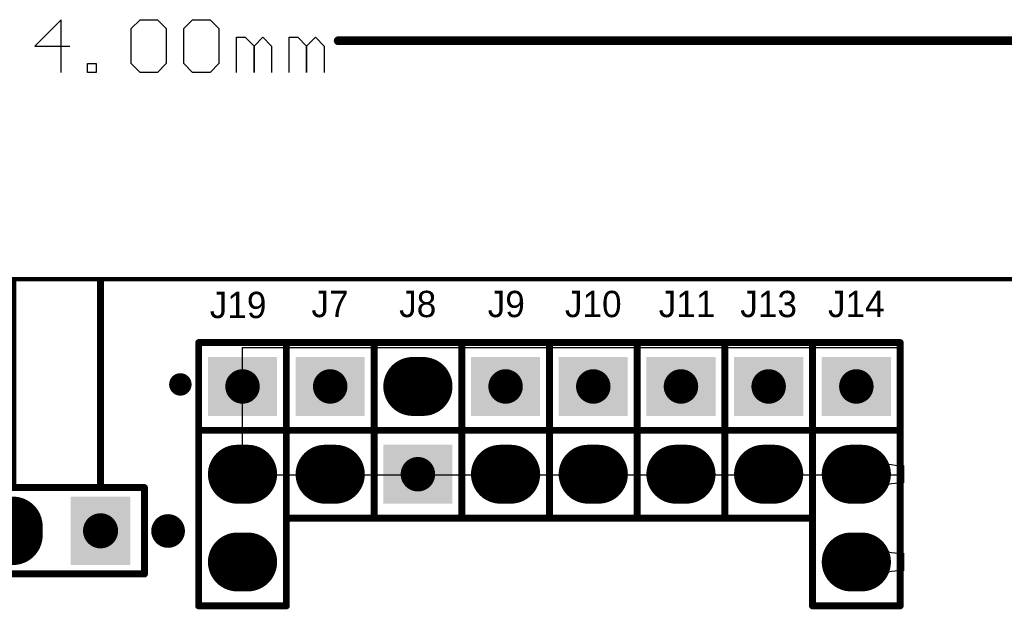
# Model space of a CAD drawing. Header units: millimetres. Extents: x 49.81 to 54.17, y 32.15 to 34.5.
# Tile 9 of 10: x 51.92 to 53.04, y 33.82 to 34.5. Entities that reach past the tile are written whole.
import ezdxf

# ---------------------------------------------------------------- set-up
doc = ezdxf.new("R2010")
doc.units = ezdxf.units.MM
doc.header["$MEASUREMENT"] = 0
for name, color, linetype in [('BottomLayer', 5, 'Continuous'), ('BottomSolder', 6, 'Continuous'), ('KeepOutLayer', 6, 'Continuous'), ('Mechanical1', 6, 'Continuous'), ('MultiLayer', 9, 'Continuous'), ('PadHoleLayer', 156, 'Continuous'), ('TopLayer', 1, 'Continuous'), ('TopOverlay', 2, 'Continuous'), ('TopSolder', 216, 'Continuous')]:
    doc.layers.add(name, color=color, linetype=linetype)

# ---------------------------------------------------------------- blocks, each defined once
blk = doc.blocks.new('SIP_3_2_54_6')
at = {"layer": 'BottomLayer', "const_width": 0.0591}
for points in [[(0, 0.0059), (0, -0.0059)], [(0.1, 0.0059), (0.1, -0.0059)]]:
    blk.add_lwpolyline(points, dxfattribs=at)
at = {"layer": 'BottomLayer', "const_width": 0.0295}
for points in [[(-0.0148, 0.0059, 1), (0.0148, 0.0059, 1)], [(0.0852, 0.0059, 1), (0.1148, 0.0059, 1)], [(-0.0148, -0.0059, 1), (0.0148, -0.0059, 1)], [(0.0852, -0.0059, 1), (0.1148, -0.0059, 1)]]:
    blk.add_lwpolyline(points, format="xyb", close=True, dxfattribs=at)
at = {"layer": 'BottomLayer'}
blk.add_solid([(-0.1295, -0.0354), (-0.0705, -0.0354), (-0.1295, 0.0354), (-0.0705, 0.0354)], dxfattribs=at)
at = {"layer": 'BottomSolder', "const_width": 0.0671}
for points in [[(0, 0.0059), (0, -0.0059)], [(0.1, 0.0059), (0.1, -0.0059)]]:
    blk.add_lwpolyline(points, dxfattribs=at)
at = {"layer": 'BottomSolder', "const_width": 0.0335}
for points in [[(-0.0168, 0.0059, 1), (0.0168, 0.0059, 1)], [(0.0832, 0.0059, 1), (0.1168, 0.0059, 1)], [(-0.0168, -0.0059, 1), (0.0168, -0.0059, 1)], [(0.0832, -0.0059, 1), (0.1168, -0.0059, 1)]]:
    blk.add_lwpolyline(points, format="xyb", close=True, dxfattribs=at)
at = {"layer": 'BottomSolder'}
blk.add_solid([(-0.1335, -0.0394), (-0.0665, -0.0394), (-0.1335, 0.0394), (-0.0665, 0.0394)], dxfattribs=at)
at = {"layer": 'MultiLayer', "const_width": 0.0591}
for points in [[(0, 0.0059), (0, -0.0059)], [(0.1, 0.0059), (0.1, -0.0059)]]:
    blk.add_lwpolyline(points, dxfattribs=at)
at = {"layer": 'MultiLayer', "const_width": 0.0295}
for points in [[(-0.0148, 0.0059, 1), (0.0148, 0.0059, 1)], [(0.0852, 0.0059, 1), (0.1148, 0.0059, 1)], [(-0.0148, -0.0059, 1), (0.0148, -0.0059, 1)], [(0.0852, -0.0059, 1), (0.1148, -0.0059, 1)]]:
    blk.add_lwpolyline(points, format="xyb", close=True, dxfattribs=at)
at = {"layer": 'MultiLayer'}
blk.add_solid([(-0.1295, -0.0354), (-0.0705, -0.0354), (-0.1295, 0.0354), (-0.0705, 0.0354)], dxfattribs=at)
at = {"layer": 'PadHoleLayer', "const_width": 0.0197}
for points in [[(-0.1098, 0, 1), (-0.0902, 0, 1)], [(-0.0098, 0, 1), (0.0098, 0, 1)], [(0.0902, 0, 1), (0.1098, 0, 1)]]:
    blk.add_lwpolyline(points, format="xyb", close=True, dxfattribs=at)
at = {"layer": 'TopLayer', "const_width": 0.0591}
for points in [[(0, 0.0059), (0, -0.0059)], [(0.1, 0.0059), (0.1, -0.0059)]]:
    blk.add_lwpolyline(points, dxfattribs=at)
at = {"layer": 'TopLayer', "const_width": 0.0295}
for points in [[(-0.0148, 0.0059, 1), (0.0148, 0.0059, 1)], [(0.0852, 0.0059, 1), (0.1148, 0.0059, 1)], [(-0.0148, -0.0059, 1), (0.0148, -0.0059, 1)], [(0.0852, -0.0059, 1), (0.1148, -0.0059, 1)]]:
    blk.add_lwpolyline(points, format="xyb", close=True, dxfattribs=at)
at = {"layer": 'TopLayer'}
blk.add_solid([(-0.1295, -0.0354), (-0.0705, -0.0354), (-0.1295, 0.0354), (-0.0705, 0.0354)], dxfattribs=at)
at = {"layer": 'TopOverlay', "const_width": 0.00787}
for points in [[(-0.15, -0.05), (-0.15, 0.05)], [(0.15, 0.05), (-0.15, 0.05)], [(-0.05, -0.05), (-0.05, 0.05)], [(0.15, -0.05), (0.15, 0.05)], [(0.15, -0.05), (-0.15, -0.05)]]:
    blk.add_lwpolyline(points, dxfattribs=at)
at = {"layer": 'TopOverlay'}
for points, const_width in [([(-0.152, 0.05, 1), (-0.148, 0.05, 1)], 0.00394), ([(-0.152, 0.05, 1), (-0.148, 0.05, 1)], 0.00394), ([(-0.052, 0.05, 1), (-0.048, 0.05, 1)], 0.00394), ([(0.148, 0.05, 1), (0.152, 0.05, 1)], 0.00394), ([(0.148, 0.05, 1), (0.152, 0.05, 1)], 0.00394), ([(-0.152, -0.05, 1), (-0.148, -0.05, 1)], 0.00394), ([(-0.152, -0.05, 1), (-0.148, -0.05, 1)], 0.00394), ([(-0.052, -0.05, 1), (-0.048, -0.05, 1)], 0.00394), ([(0.148, -0.05, 1), (0.152, -0.05, 1)], 0.00394), ([(0.148, -0.05, 1), (0.152, -0.05, 1)], 0.00394), ([(-0.0974, -0.0709, 1), (-0.1073, -0.0709, 1)], 0.0157), ([(-0.1112, -0.0709, 1), (-0.1033, -0.0709, 1)], 0.00787), ([(-0.1014, -0.0709, 1), (-0.0935, -0.0709, 1)], 0.00787)]:
    blk.add_lwpolyline(points, format="xyb", close=True, dxfattribs=dict(at, const_width=const_width))
at = {"layer": 'TopSolder', "const_width": 0.0671}
for points in [[(0, 0.0059), (0, -0.0059)], [(0.1, 0.0059), (0.1, -0.0059)]]:
    blk.add_lwpolyline(points, dxfattribs=at)
at = {"layer": 'TopSolder', "const_width": 0.0335}
for points in [[(-0.0168, 0.0059, 1), (0.0168, 0.0059, 1)], [(0.0832, 0.0059, 1), (0.1168, 0.0059, 1)], [(-0.0168, -0.0059, 1), (0.0168, -0.0059, 1)], [(0.0832, -0.0059, 1), (0.1168, -0.0059, 1)]]:
    blk.add_lwpolyline(points, format="xyb", close=True, dxfattribs=at)
at = {"layer": 'TopSolder'}
blk.add_solid([(-0.1335, -0.0394), (-0.0665, -0.0394), (-0.1335, 0.0394), (-0.0665, 0.0394)], dxfattribs=at)
blk = doc.blocks.new('SIP_5_2_54_6_0_R90_11')
at = {"layer": 'BottomLayer', "const_width": 0.06}
for points in [[(-0.1, 0.005), (-0.1, -0.005)], [(0, 0.005), (0, -0.005)], [(0.1, 0.005), (0.1, -0.005)], [(0.2, 0.005), (0.2, -0.005)]]:
    blk.add_lwpolyline(points, dxfattribs=at)
at = {"layer": 'BottomLayer', "const_width": 0.03}
for points in [[(-0.115, 0.005, 1), (-0.085, 0.005, 1)], [(-0.015, 0.005, 1), (0.015, 0.005, 1)], [(0.085, 0.005, 1), (0.115, 0.005, 1)], [(0.185, 0.005, 1), (0.215, 0.005, 1)], [(-0.115, -0.005, 1), (-0.085, -0.005, 1)], [(-0.015, -0.005, 1), (0.015, -0.005, 1)], [(0.085, -0.005, 1), (0.115, -0.005, 1)], [(0.185, -0.005, 1), (0.215, -0.005, 1)]]:
    blk.add_lwpolyline(points, format="xyb", close=True, dxfattribs=at)
at = {"layer": 'BottomLayer'}
blk.add_solid([(-0.23, -0.035), (-0.17, -0.035), (-0.23, 0.035), (-0.17, 0.035)], dxfattribs=at)
at = {"layer": 'BottomSolder', "const_width": 0.068}
for points in [[(-0.1, 0.005), (-0.1, -0.005)], [(0, 0.005), (0, -0.005)], [(0.1, 0.005), (0.1, -0.005)], [(0.2, 0.005), (0.2, -0.005)]]:
    blk.add_lwpolyline(points, dxfattribs=at)
at = {"layer": 'BottomSolder', "const_width": 0.034}
for points in [[(-0.117, 0.005, 1), (-0.083, 0.005, 1)], [(-0.017, 0.005, 1), (0.017, 0.005, 1)], [(0.083, 0.005, 1), (0.117, 0.005, 1)], [(0.183, 0.005, 1), (0.217, 0.005, 1)], [(-0.117, -0.005, 1), (-0.083, -0.005, 1)], [(-0.017, -0.005, 1), (0.017, -0.005, 1)], [(0.083, -0.005, 1), (0.117, -0.005, 1)], [(0.183, -0.005, 1), (0.217, -0.005, 1)]]:
    blk.add_lwpolyline(points, format="xyb", close=True, dxfattribs=at)
at = {"layer": 'BottomSolder'}
blk.add_solid([(-0.234, -0.039), (-0.166, -0.039), (-0.234, 0.039), (-0.166, 0.039)], dxfattribs=at)
at = {"layer": 'MultiLayer', "const_width": 0.06}
for points in [[(-0.1, 0.005), (-0.1, -0.005)], [(0, 0.005), (0, -0.005)], [(0.1, 0.005), (0.1, -0.005)], [(0.2, 0.005), (0.2, -0.005)]]:
    blk.add_lwpolyline(points, dxfattribs=at)
at = {"layer": 'MultiLayer', "const_width": 0.03}
for points in [[(-0.115, 0.005, 1), (-0.085, 0.005, 1)], [(-0.015, 0.005, 1), (0.015, 0.005, 1)], [(0.085, 0.005, 1), (0.115, 0.005, 1)], [(0.185, 0.005, 1), (0.215, 0.005, 1)], [(-0.115, -0.005, 1), (-0.085, -0.005, 1)], [(-0.015, -0.005, 1), (0.015, -0.005, 1)], [(0.085, -0.005, 1), (0.115, -0.005, 1)], [(0.185, -0.005, 1), (0.215, -0.005, 1)]]:
    blk.add_lwpolyline(points, format="xyb", close=True, dxfattribs=at)
at = {"layer": 'MultiLayer'}
blk.add_solid([(-0.23, -0.035), (-0.17, -0.035), (-0.23, 0.035), (-0.17, 0.035)], dxfattribs=at)
at = {"layer": 'PadHoleLayer', "const_width": 0.02}
for points in [[(-0.21, 0, 1), (-0.19, 0, 1)], [(-0.11, 0, 1), (-0.09, 0, 1)], [(-0.01, 0, 1), (0.01, 0, 1)], [(0.09, 0, 1), (0.11, 0, 1)], [(0.19, 0, 1), (0.21, 0, 1)]]:
    blk.add_lwpolyline(points, format="xyb", close=True, dxfattribs=at)
at = {"layer": 'TopLayer', "const_width": 0.06}
for points in [[(-0.1, 0.005), (-0.1, -0.005)], [(0, 0.005), (0, -0.005)], [(0.1, 0.005), (0.1, -0.005)], [(0.2, 0.005), (0.2, -0.005)]]:
    blk.add_lwpolyline(points, dxfattribs=at)
at = {"layer": 'TopLayer', "const_width": 0.03}
for points in [[(-0.115, 0.005, 1), (-0.085, 0.005, 1)], [(-0.015, 0.005, 1), (0.015, 0.005, 1)], [(0.085, 0.005, 1), (0.115, 0.005, 1)], [(0.185, 0.005, 1), (0.215, 0.005, 1)], [(-0.115, -0.005, 1), (-0.085, -0.005, 1)], [(-0.015, -0.005, 1), (0.015, -0.005, 1)], [(0.085, -0.005, 1), (0.115, -0.005, 1)], [(0.185, -0.005, 1), (0.215, -0.005, 1)]]:
    blk.add_lwpolyline(points, format="xyb", close=True, dxfattribs=at)
at = {"layer": 'TopLayer'}
blk.add_solid([(-0.23, -0.035), (-0.17, -0.035), (-0.23, 0.035), (-0.17, 0.035)], dxfattribs=at)
at = {"layer": 'TopOverlay', "const_width": 0.008}
for points in [[(-0.25, 0.0492), (-0.25, -0.0492)], [(0.25, 0.0492), (-0.25, 0.0492)], [(0.25, 0.0492), (0.25, -0.0492)], [(0.25, -0.0492), (-0.25, -0.0492)], [(-0.2, -0.0492), (-0.2, -0.2854)], [(-0.1, -0.0492), (-0.1, -0.2854)], [(0, -0.0492), (0, -0.2854)], [(0.1, -0.0492), (0.1, -0.2854)], [(0.2, -0.0492), (0.2, -0.2854)]]:
    blk.add_lwpolyline(points, dxfattribs=at)
at = {"layer": 'TopOverlay'}
for points, const_width in [([(-0.252, 0.0492, 1), (-0.248, 0.0492, 1)], 0.004), ([(-0.252, 0.0492, 1), (-0.248, 0.0492, 1)], 0.004), ([(0.248, 0.0492, 1), (0.252, 0.0492, 1)], 0.004), ([(0.248, 0.0492, 1), (0.252, 0.0492, 1)], 0.004), ([(-0.2678, 0.0002, 1), (-0.2862, 0.0002, 1)], 0.02), ([(-0.2912, 0.0002, 1), (-0.2812, 0.0002, 1)], 0.01), ([(-0.2728, 0.0002, 1), (-0.2628, 0.0002, 1)], 0.01), ([(-0.252, -0.0492, 1), (-0.248, -0.0492, 1)], 0.004), ([(-0.252, -0.0492, 1), (-0.248, -0.0492, 1)], 0.004), ([(-0.202, -0.0492, 1), (-0.198, -0.0492, 1)], 0.004), ([(-0.102, -0.0492, 1), (-0.098, -0.0492, 1)], 0.004), ([(-0.002, -0.0492, 1), (0.002, -0.0492, 1)], 0.004), ([(0.098, -0.0492, 1), (0.102, -0.0492, 1)], 0.004), ([(0.198, -0.0492, 1), (0.202, -0.0492, 1)], 0.004), ([(0.248, -0.0492, 1), (0.252, -0.0492, 1)], 0.004), ([(0.248, -0.0492, 1), (0.252, -0.0492, 1)], 0.004), ([(-0.202, -0.2854, 1), (-0.198, -0.2854, 1)], 0.004), ([(-0.102, -0.2854, 1), (-0.098, -0.2854, 1)], 0.004), ([(-0.002, -0.2854, 1), (0.002, -0.2854, 1)], 0.004), ([(0.098, -0.2854, 1), (0.102, -0.2854, 1)], 0.004), ([(0.198, -0.2854, 1), (0.202, -0.2854, 1)], 0.004)]:
    blk.add_lwpolyline(points, format="xyb", close=True, dxfattribs=dict(at, const_width=const_width))
at = {"layer": 'TopSolder', "const_width": 0.068}
for points in [[(-0.1, 0.005), (-0.1, -0.005)], [(0, 0.005), (0, -0.005)], [(0.1, 0.005), (0.1, -0.005)], [(0.2, 0.005), (0.2, -0.005)]]:
    blk.add_lwpolyline(points, dxfattribs=at)
at = {"layer": 'TopSolder', "const_width": 0.034}
for points in [[(-0.117, 0.005, 1), (-0.083, 0.005, 1)], [(-0.017, 0.005, 1), (0.017, 0.005, 1)], [(0.083, 0.005, 1), (0.117, 0.005, 1)], [(0.183, 0.005, 1), (0.217, 0.005, 1)], [(-0.117, -0.005, 1), (-0.083, -0.005, 1)], [(-0.017, -0.005, 1), (0.017, -0.005, 1)], [(0.083, -0.005, 1), (0.117, -0.005, 1)], [(0.183, -0.005, 1), (0.217, -0.005, 1)]]:
    blk.add_lwpolyline(points, format="xyb", close=True, dxfattribs=at)
at = {"layer": 'TopSolder'}
blk.add_solid([(-0.234, -0.039), (-0.166, -0.039), (-0.234, 0.039), (-0.166, 0.039)], dxfattribs=at)
blk = doc.blocks.new('SIP_2_2_54_13')
at = {"layer": 'BottomLayer', "const_width": 0.0591}
blk.add_lwpolyline([(0.05, 0.0059), (0.05, -0.0059)], dxfattribs=at)
at = {"layer": 'BottomLayer', "const_width": 0.0295}
for points in [[(0.0352, 0.0059, 1), (0.0648, 0.0059, 1)], [(0.0352, -0.0059, 1), (0.0648, -0.0059, 1)]]:
    blk.add_lwpolyline(points, format="xyb", close=True, dxfattribs=at)
at = {"layer": 'BottomLayer'}
blk.add_solid([(-0.0795, -0.0354), (-0.0205, -0.0354), (-0.0795, 0.0354), (-0.0205, 0.0354)], dxfattribs=at)
at = {"layer": 'BottomSolder', "const_width": 0.0671}
blk.add_lwpolyline([(0.05, 0.0059), (0.05, -0.0059)], dxfattribs=at)
at = {"layer": 'BottomSolder', "const_width": 0.0335}
for points in [[(0.0332, 0.0059, 1), (0.0668, 0.0059, 1)], [(0.0332, -0.0059, 1), (0.0668, -0.0059, 1)]]:
    blk.add_lwpolyline(points, format="xyb", close=True, dxfattribs=at)
at = {"layer": 'BottomSolder'}
blk.add_solid([(-0.0835, -0.0394), (-0.0165, -0.0394), (-0.0835, 0.0394), (-0.0165, 0.0394)], dxfattribs=at)
at = {"layer": 'MultiLayer'}
blk.add_solid([(-0.0795, -0.0354), (-0.0205, -0.0354), (-0.0795, 0.0354), (-0.0205, 0.0354)], dxfattribs=at)
at = {"layer": 'PadHoleLayer', "const_width": 0.0197}
for points in [[(-0.0598, 0, 1), (-0.0402, 0, 1)], [(0.0402, 0, 1), (0.0598, 0, 1)]]:
    blk.add_lwpolyline(points, format="xyb", close=True, dxfattribs=at)
at = {"layer": 'TopLayer', "const_width": 0.0295}
blk.add_lwpolyline([(0.0352, 0, 1), (0.0648, 0, 1)], format="xyb", close=True, dxfattribs=at)
at = {"layer": 'TopLayer'}
blk.add_solid([(-0.0795, -0.0354), (-0.0205, -0.0354), (-0.0795, 0.0354), (-0.0205, 0.0354)], dxfattribs=at)
at = {"layer": 'TopOverlay', "const_width": 0.00787}
for points in [[(-0.1, -0.05), (-0.1, 0.05)], [(0.1, 0.05), (-0.1, 0.05)], [(0, -0.05), (0, 0.05)], [(0.1, -0.05), (0.1, 0.05)], [(0.1, -0.05), (-0.1, -0.05)]]:
    blk.add_lwpolyline(points, dxfattribs=at)
at = {"layer": 'TopOverlay', "const_width": 0.00394}
for points in [[(-0.102, 0.05, 1), (-0.098, 0.05, 1)], [(-0.102, 0.05, 1), (-0.098, 0.05, 1)], [(-0.002, 0.05, 1), (0.002, 0.05, 1)], [(0.098, 0.05, 1), (0.102, 0.05, 1)], [(0.098, 0.05, 1), (0.102, 0.05, 1)], [(-0.102, -0.05, 1), (-0.098, -0.05, 1)], [(-0.102, -0.05, 1), (-0.098, -0.05, 1)], [(-0.002, -0.05, 1), (0.002, -0.05, 1)], [(0.098, -0.05, 1), (0.102, -0.05, 1)], [(0.098, -0.05, 1), (0.102, -0.05, 1)]]:
    blk.add_lwpolyline(points, format="xyb", close=True, dxfattribs=at)
at = {"layer": 'TopSolder', "const_width": 0.0335}
blk.add_lwpolyline([(0.0332, 0, 1), (0.0668, 0, 1)], format="xyb", close=True, dxfattribs=at)
at = {"layer": 'TopSolder'}
blk.add_solid([(-0.0835, -0.0394), (-0.0165, -0.0394), (-0.0835, 0.0394), (-0.0165, 0.0394)], dxfattribs=at)
blk = doc.blocks.new('SIP_2_2_54_14')
at = {"layer": 'BottomLayer', "const_width": 0.0591}
blk.add_lwpolyline([(0.05, 0.0059), (0.05, -0.0059)], dxfattribs=at)
at = {"layer": 'BottomLayer', "const_width": 0.0295}
for points in [[(0.0352, 0.0059, 1), (0.0648, 0.0059, 1)], [(0.0352, -0.0059, 1), (0.0648, -0.0059, 1)]]:
    blk.add_lwpolyline(points, format="xyb", close=True, dxfattribs=at)
at = {"layer": 'BottomLayer'}
blk.add_solid([(-0.0795, -0.0354), (-0.0205, -0.0354), (-0.0795, 0.0354), (-0.0205, 0.0354)], dxfattribs=at)
at = {"layer": 'BottomSolder', "const_width": 0.0671}
blk.add_lwpolyline([(0.05, 0.0059), (0.05, -0.0059)], dxfattribs=at)
at = {"layer": 'BottomSolder', "const_width": 0.0335}
for points in [[(0.0332, 0.0059, 1), (0.0668, 0.0059, 1)], [(0.0332, -0.0059, 1), (0.0668, -0.0059, 1)]]:
    blk.add_lwpolyline(points, format="xyb", close=True, dxfattribs=at)
at = {"layer": 'BottomSolder'}
blk.add_solid([(-0.0835, -0.0394), (-0.0165, -0.0394), (-0.0835, 0.0394), (-0.0165, 0.0394)], dxfattribs=at)
at = {"layer": 'MultiLayer', "const_width": 0.0591}
blk.add_lwpolyline([(0.05, 0.0059), (0.05, -0.0059)], dxfattribs=at)
at = {"layer": 'MultiLayer', "const_width": 0.0295}
for points in [[(0.0352, 0.0059, 1), (0.0648, 0.0059, 1)], [(0.0352, -0.0059, 1), (0.0648, -0.0059, 1)]]:
    blk.add_lwpolyline(points, format="xyb", close=True, dxfattribs=at)
at = {"layer": 'PadHoleLayer', "const_width": 0.0197}
for points in [[(-0.0598, 0, 1), (-0.0402, 0, 1)], [(0.0402, 0, 1), (0.0598, 0, 1)]]:
    blk.add_lwpolyline(points, format="xyb", close=True, dxfattribs=at)
at = {"layer": 'TopLayer', "const_width": 0.0591}
blk.add_lwpolyline([(0.05, 0.0059), (0.05, -0.0059)], dxfattribs=at)
at = {"layer": 'TopLayer', "const_width": 0.0295}
for points in [[(0.0352, 0.0059, 1), (0.0648, 0.0059, 1)], [(0.0352, -0.0059, 1), (0.0648, -0.0059, 1)]]:
    blk.add_lwpolyline(points, format="xyb", close=True, dxfattribs=at)
at = {"layer": 'TopLayer'}
blk.add_solid([(-0.0795, -0.0295), (-0.0205, -0.0295), (-0.0795, 0.0295), (-0.0205, 0.0295)], dxfattribs=at)
at = {"layer": 'TopOverlay', "const_width": 0.00787}
for points in [[(-0.1, 0.05), (-0.1, -0.05)], [(-0.1, 0.05), (0.1, 0.05)], [(0, 0.05), (0, -0.05)], [(0.1, 0.05), (0.1, -0.05)], [(-0.1, -0.05), (0.1, -0.05)]]:
    blk.add_lwpolyline(points, dxfattribs=at)
at = {"layer": 'TopOverlay', "const_width": 0.00394}
for points in [[(-0.102, 0.05, 1), (-0.098, 0.05, 1)], [(-0.102, 0.05, 1), (-0.098, 0.05, 1)], [(-0.002, 0.05, 1), (0.002, 0.05, 1)], [(0.098, 0.05, 1), (0.102, 0.05, 1)], [(0.098, 0.05, 1), (0.102, 0.05, 1)], [(-0.102, -0.05, 1), (-0.098, -0.05, 1)], [(-0.102, -0.05, 1), (-0.098, -0.05, 1)], [(-0.002, -0.05, 1), (0.002, -0.05, 1)], [(0.098, -0.05, 1), (0.102, -0.05, 1)], [(0.098, -0.05, 1), (0.102, -0.05, 1)]]:
    blk.add_lwpolyline(points, format="xyb", close=True, dxfattribs=at)
at = {"layer": 'TopSolder', "const_width": 0.0671}
blk.add_lwpolyline([(0.05, 0.0059), (0.05, -0.0059)], dxfattribs=at)
at = {"layer": 'TopSolder', "const_width": 0.0335}
for points in [[(0.0332, 0.0059, 1), (0.0668, 0.0059, 1)], [(0.0332, -0.0059, 1), (0.0668, -0.0059, 1)]]:
    blk.add_lwpolyline(points, format="xyb", close=True, dxfattribs=at)
at = {"layer": 'TopSolder'}
blk.add_solid([(-0.0835, -0.0335), (-0.0165, -0.0335), (-0.0835, 0.0335), (-0.0165, 0.0335)], dxfattribs=at)
blk = doc.blocks.new('SIP_2_2_54_15')
at = {"layer": 'BottomLayer', "const_width": 0.0591}
blk.add_lwpolyline([(0.05, 0.0059), (0.05, -0.0059)], dxfattribs=at)
at = {"layer": 'BottomLayer', "const_width": 0.0295}
for points in [[(0.0352, 0.0059, 1), (0.0648, 0.0059, 1)], [(0.0352, -0.0059, 1), (0.0648, -0.0059, 1)]]:
    blk.add_lwpolyline(points, format="xyb", close=True, dxfattribs=at)
at = {"layer": 'BottomLayer'}
blk.add_solid([(-0.0795, -0.0354), (-0.0205, -0.0354), (-0.0795, 0.0354), (-0.0205, 0.0354)], dxfattribs=at)
at = {"layer": 'BottomSolder', "const_width": 0.0671}
blk.add_lwpolyline([(0.05, 0.0059), (0.05, -0.0059)], dxfattribs=at)
at = {"layer": 'BottomSolder', "const_width": 0.0335}
for points in [[(0.0332, 0.0059, 1), (0.0668, 0.0059, 1)], [(0.0332, -0.0059, 1), (0.0668, -0.0059, 1)]]:
    blk.add_lwpolyline(points, format="xyb", close=True, dxfattribs=at)
at = {"layer": 'BottomSolder'}
blk.add_solid([(-0.0835, -0.0394), (-0.0165, -0.0394), (-0.0835, 0.0394), (-0.0165, 0.0394)], dxfattribs=at)
at = {"layer": 'MultiLayer', "const_width": 0.0591}
blk.add_lwpolyline([(0.05, 0.0059), (0.05, -0.0059)], dxfattribs=at)
at = {"layer": 'MultiLayer', "const_width": 0.0295}
for points in [[(0.0352, 0.0059, 1), (0.0648, 0.0059, 1)], [(0.0352, -0.0059, 1), (0.0648, -0.0059, 1)]]:
    blk.add_lwpolyline(points, format="xyb", close=True, dxfattribs=at)
at = {"layer": 'MultiLayer'}
blk.add_solid([(-0.0795, -0.0354), (-0.0205, -0.0354), (-0.0795, 0.0354), (-0.0205, 0.0354)], dxfattribs=at)
at = {"layer": 'PadHoleLayer', "const_width": 0.0197}
for points in [[(-0.0598, 0, 1), (-0.0402, 0, 1)], [(0.0402, 0, 1), (0.0598, 0, 1)]]:
    blk.add_lwpolyline(points, format="xyb", close=True, dxfattribs=at)
at = {"layer": 'TopLayer', "const_width": 0.0591}
blk.add_lwpolyline([(0.05, 0.0059), (0.05, -0.0059)], dxfattribs=at)
at = {"layer": 'TopLayer', "const_width": 0.0295}
for points in [[(0.0352, 0.0059, 1), (0.0648, 0.0059, 1)], [(0.0352, -0.0059, 1), (0.0648, -0.0059, 1)]]:
    blk.add_lwpolyline(points, format="xyb", close=True, dxfattribs=at)
at = {"layer": 'TopLayer'}
blk.add_solid([(-0.0795, -0.0354), (-0.0205, -0.0354), (-0.0795, 0.0354), (-0.0205, 0.0354)], dxfattribs=at)
at = {"layer": 'TopOverlay', "const_width": 0.00787}
for points in [[(-0.1, -0.05), (-0.1, 0.05)], [(0.1, 0.05), (-0.1, 0.05)], [(0, -0.05), (0, 0.05)], [(0.1, -0.05), (0.1, 0.05)], [(0.1, -0.05), (-0.1, -0.05)]]:
    blk.add_lwpolyline(points, dxfattribs=at)
at = {"layer": 'TopOverlay', "const_width": 0.00394}
for points in [[(-0.102, 0.05, 1), (-0.098, 0.05, 1)], [(-0.102, 0.05, 1), (-0.098, 0.05, 1)], [(-0.002, 0.05, 1), (0.002, 0.05, 1)], [(0.098, 0.05, 1), (0.102, 0.05, 1)], [(0.098, 0.05, 1), (0.102, 0.05, 1)], [(-0.102, -0.05, 1), (-0.098, -0.05, 1)], [(-0.102, -0.05, 1), (-0.098, -0.05, 1)], [(-0.002, -0.05, 1), (0.002, -0.05, 1)], [(0.098, -0.05, 1), (0.102, -0.05, 1)], [(0.098, -0.05, 1), (0.102, -0.05, 1)]]:
    blk.add_lwpolyline(points, format="xyb", close=True, dxfattribs=at)
at = {"layer": 'TopSolder', "const_width": 0.0671}
blk.add_lwpolyline([(0.05, 0.0059), (0.05, -0.0059)], dxfattribs=at)
at = {"layer": 'TopSolder', "const_width": 0.0335}
for points in [[(0.0332, 0.0059, 1), (0.0668, 0.0059, 1)], [(0.0332, -0.0059, 1), (0.0668, -0.0059, 1)]]:
    blk.add_lwpolyline(points, format="xyb", close=True, dxfattribs=at)
at = {"layer": 'TopSolder'}
blk.add_solid([(-0.0835, -0.0394), (-0.0165, -0.0394), (-0.0835, 0.0394), (-0.0165, 0.0394)], dxfattribs=at)
blk = doc.blocks.new('SIP_2_2_54_16')
at = {"layer": 'BottomLayer', "const_width": 0.0591}
blk.add_lwpolyline([(0.05, 0.0059), (0.05, -0.0059)], dxfattribs=at)
at = {"layer": 'BottomLayer', "const_width": 0.0295}
for points in [[(0.0352, 0.0059, 1), (0.0648, 0.0059, 1)], [(0.0352, -0.0059, 1), (0.0648, -0.0059, 1)]]:
    blk.add_lwpolyline(points, format="xyb", close=True, dxfattribs=at)
at = {"layer": 'BottomLayer'}
blk.add_solid([(-0.0795, -0.0354), (-0.0205, -0.0354), (-0.0795, 0.0354), (-0.0205, 0.0354)], dxfattribs=at)
at = {"layer": 'BottomSolder', "const_width": 0.0671}
blk.add_lwpolyline([(0.05, 0.0059), (0.05, -0.0059)], dxfattribs=at)
at = {"layer": 'BottomSolder', "const_width": 0.0335}
for points in [[(0.0332, 0.0059, 1), (0.0668, 0.0059, 1)], [(0.0332, -0.0059, 1), (0.0668, -0.0059, 1)]]:
    blk.add_lwpolyline(points, format="xyb", close=True, dxfattribs=at)
at = {"layer": 'BottomSolder'}
blk.add_solid([(-0.0835, -0.0394), (-0.0165, -0.0394), (-0.0835, 0.0394), (-0.0165, 0.0394)], dxfattribs=at)
at = {"layer": 'MultiLayer'}
blk.add_solid([(-0.0795, -0.0354), (-0.0205, -0.0354), (-0.0795, 0.0354), (-0.0205, 0.0354)], dxfattribs=at)
at = {"layer": 'PadHoleLayer', "const_width": 0.0197}
for points in [[(-0.0598, 0, 1), (-0.0402, 0, 1)], [(0.0402, 0, 1), (0.0598, 0, 1)]]:
    blk.add_lwpolyline(points, format="xyb", close=True, dxfattribs=at)
at = {"layer": 'TopLayer', "const_width": 0.0295}
blk.add_lwpolyline([(0.0352, 0, 1), (0.0648, 0, 1)], format="xyb", close=True, dxfattribs=at)
at = {"layer": 'TopLayer'}
blk.add_solid([(-0.0795, -0.0354), (-0.0205, -0.0354), (-0.0795, 0.0354), (-0.0205, 0.0354)], dxfattribs=at)
at = {"layer": 'TopOverlay', "const_width": 0.00787}
for points in [[(-0.1, -0.05), (-0.1, 0.05)], [(0.1, 0.05), (-0.1, 0.05)], [(0, -0.05), (0, 0.05)], [(0.1, -0.05), (0.1, 0.05)], [(0.1, -0.05), (-0.1, -0.05)]]:
    blk.add_lwpolyline(points, dxfattribs=at)
at = {"layer": 'TopOverlay', "const_width": 0.00394}
for points in [[(-0.102, 0.05, 1), (-0.098, 0.05, 1)], [(-0.102, 0.05, 1), (-0.098, 0.05, 1)], [(-0.002, 0.05, 1), (0.002, 0.05, 1)], [(0.098, 0.05, 1), (0.102, 0.05, 1)], [(0.098, 0.05, 1), (0.102, 0.05, 1)], [(-0.102, -0.05, 1), (-0.098, -0.05, 1)], [(-0.102, -0.05, 1), (-0.098, -0.05, 1)], [(-0.002, -0.05, 1), (0.002, -0.05, 1)], [(0.098, -0.05, 1), (0.102, -0.05, 1)], [(0.098, -0.05, 1), (0.102, -0.05, 1)]]:
    blk.add_lwpolyline(points, format="xyb", close=True, dxfattribs=at)
at = {"layer": 'TopSolder', "const_width": 0.0335}
blk.add_lwpolyline([(0.0332, 0, 1), (0.0668, 0, 1)], format="xyb", close=True, dxfattribs=at)
at = {"layer": 'TopSolder'}
blk.add_solid([(-0.0835, -0.0394), (-0.0165, -0.0394), (-0.0835, 0.0394), (-0.0165, 0.0394)], dxfattribs=at)
blk = doc.blocks.new('SIP_2_2_54_17')
at = {"layer": 'BottomLayer', "const_width": 0.0591}
blk.add_lwpolyline([(0.05, 0.0059), (0.05, -0.0059)], dxfattribs=at)
at = {"layer": 'BottomLayer', "const_width": 0.0295}
for points in [[(0.0352, 0.0059, 1), (0.0648, 0.0059, 1)], [(0.0352, -0.0059, 1), (0.0648, -0.0059, 1)]]:
    blk.add_lwpolyline(points, format="xyb", close=True, dxfattribs=at)
at = {"layer": 'BottomLayer'}
blk.add_solid([(-0.0795, -0.0354), (-0.0205, -0.0354), (-0.0795, 0.0354), (-0.0205, 0.0354)], dxfattribs=at)
at = {"layer": 'BottomSolder', "const_width": 0.0671}
blk.add_lwpolyline([(0.05, 0.0059), (0.05, -0.0059)], dxfattribs=at)
at = {"layer": 'BottomSolder', "const_width": 0.0335}
for points in [[(0.0332, 0.0059, 1), (0.0668, 0.0059, 1)], [(0.0332, -0.0059, 1), (0.0668, -0.0059, 1)]]:
    blk.add_lwpolyline(points, format="xyb", close=True, dxfattribs=at)
at = {"layer": 'BottomSolder'}
blk.add_solid([(-0.0835, -0.0394), (-0.0165, -0.0394), (-0.0835, 0.0394), (-0.0165, 0.0394)], dxfattribs=at)
at = {"layer": 'MultiLayer'}
blk.add_solid([(-0.0795, -0.0354), (-0.0205, -0.0354), (-0.0795, 0.0354), (-0.0205, 0.0354)], dxfattribs=at)
at = {"layer": 'PadHoleLayer', "const_width": 0.0197}
for points in [[(-0.0598, 0, 1), (-0.0402, 0, 1)], [(0.0402, 0, 1), (0.0598, 0, 1)]]:
    blk.add_lwpolyline(points, format="xyb", close=True, dxfattribs=at)
at = {"layer": 'TopLayer', "const_width": 0.0295}
blk.add_lwpolyline([(0.0352, 0, 1), (0.0648, 0, 1)], format="xyb", close=True, dxfattribs=at)
at = {"layer": 'TopLayer'}
blk.add_solid([(-0.0795, -0.0354), (-0.0205, -0.0354), (-0.0795, 0.0354), (-0.0205, 0.0354)], dxfattribs=at)
at = {"layer": 'TopOverlay', "const_width": 0.00787}
for points in [[(-0.1, -0.05), (-0.1, 0.05)], [(0.1, 0.05), (-0.1, 0.05)], [(0, -0.05), (0, 0.05)], [(0.1, -0.05), (0.1, 0.05)], [(0.1, -0.05), (-0.1, -0.05)]]:
    blk.add_lwpolyline(points, dxfattribs=at)
at = {"layer": 'TopOverlay', "const_width": 0.00394}
for points in [[(-0.102, 0.05, 1), (-0.098, 0.05, 1)], [(-0.102, 0.05, 1), (-0.098, 0.05, 1)], [(-0.002, 0.05, 1), (0.002, 0.05, 1)], [(0.098, 0.05, 1), (0.102, 0.05, 1)], [(0.098, 0.05, 1), (0.102, 0.05, 1)], [(-0.102, -0.05, 1), (-0.098, -0.05, 1)], [(-0.102, -0.05, 1), (-0.098, -0.05, 1)], [(-0.002, -0.05, 1), (0.002, -0.05, 1)], [(0.098, -0.05, 1), (0.102, -0.05, 1)], [(0.098, -0.05, 1), (0.102, -0.05, 1)]]:
    blk.add_lwpolyline(points, format="xyb", close=True, dxfattribs=at)
at = {"layer": 'TopSolder', "const_width": 0.0335}
blk.add_lwpolyline([(0.0332, 0, 1), (0.0668, 0, 1)], format="xyb", close=True, dxfattribs=at)
at = {"layer": 'TopSolder'}
blk.add_solid([(-0.0835, -0.0394), (-0.0165, -0.0394), (-0.0835, 0.0394), (-0.0165, 0.0394)], dxfattribs=at)
blk = doc.blocks.new('SIP_2_2_54_18')
at = {"layer": 'BottomLayer', "const_width": 0.0591}
blk.add_lwpolyline([(0.05, 0.0059), (0.05, -0.0059)], dxfattribs=at)
at = {"layer": 'BottomLayer', "const_width": 0.0295}
for points in [[(0.0352, 0.0059, 1), (0.0648, 0.0059, 1)], [(0.0352, -0.0059, 1), (0.0648, -0.0059, 1)]]:
    blk.add_lwpolyline(points, format="xyb", close=True, dxfattribs=at)
at = {"layer": 'BottomLayer'}
blk.add_solid([(-0.0795, -0.0354), (-0.0205, -0.0354), (-0.0795, 0.0354), (-0.0205, 0.0354)], dxfattribs=at)
at = {"layer": 'BottomSolder', "const_width": 0.0671}
blk.add_lwpolyline([(0.05, 0.0059), (0.05, -0.0059)], dxfattribs=at)
at = {"layer": 'BottomSolder', "const_width": 0.0335}
for points in [[(0.0332, 0.0059, 1), (0.0668, 0.0059, 1)], [(0.0332, -0.0059, 1), (0.0668, -0.0059, 1)]]:
    blk.add_lwpolyline(points, format="xyb", close=True, dxfattribs=at)
at = {"layer": 'BottomSolder'}
blk.add_solid([(-0.0835, -0.0394), (-0.0165, -0.0394), (-0.0835, 0.0394), (-0.0165, 0.0394)], dxfattribs=at)
at = {"layer": 'MultiLayer', "const_width": 0.0591}
blk.add_lwpolyline([(0.05, 0.0059), (0.05, -0.0059)], dxfattribs=at)
at = {"layer": 'MultiLayer', "const_width": 0.0295}
for points in [[(0.0352, 0.0059, 1), (0.0648, 0.0059, 1)], [(0.0352, -0.0059, 1), (0.0648, -0.0059, 1)]]:
    blk.add_lwpolyline(points, format="xyb", close=True, dxfattribs=at)
at = {"layer": 'MultiLayer'}
blk.add_solid([(-0.0795, -0.0354), (-0.0205, -0.0354), (-0.0795, 0.0354), (-0.0205, 0.0354)], dxfattribs=at)
at = {"layer": 'PadHoleLayer', "const_width": 0.0197}
for points in [[(-0.0598, 0, 1), (-0.0402, 0, 1)], [(0.0402, 0, 1), (0.0598, 0, 1)]]:
    blk.add_lwpolyline(points, format="xyb", close=True, dxfattribs=at)
at = {"layer": 'TopLayer', "const_width": 0.0591}
blk.add_lwpolyline([(0.05, 0.0059), (0.05, -0.0059)], dxfattribs=at)
at = {"layer": 'TopLayer', "const_width": 0.0295}
for points in [[(0.0352, 0.0059, 1), (0.0648, 0.0059, 1)], [(0.0352, -0.0059, 1), (0.0648, -0.0059, 1)]]:
    blk.add_lwpolyline(points, format="xyb", close=True, dxfattribs=at)
at = {"layer": 'TopLayer'}
blk.add_solid([(-0.0795, -0.0354), (-0.0205, -0.0354), (-0.0795, 0.0354), (-0.0205, 0.0354)], dxfattribs=at)
at = {"layer": 'TopOverlay', "const_width": 0.00787}
for points in [[(-0.1, -0.05), (-0.1, 0.05)], [(0.1, 0.05), (-0.1, 0.05)], [(0, -0.05), (0, 0.05)], [(0.1, -0.05), (0.1, 0.05)], [(0.1, -0.05), (-0.1, -0.05)]]:
    blk.add_lwpolyline(points, dxfattribs=at)
at = {"layer": 'TopOverlay', "const_width": 0.00394}
for points in [[(-0.102, 0.05, 1), (-0.098, 0.05, 1)], [(-0.102, 0.05, 1), (-0.098, 0.05, 1)], [(-0.002, 0.05, 1), (0.002, 0.05, 1)], [(0.098, 0.05, 1), (0.102, 0.05, 1)], [(0.098, 0.05, 1), (0.102, 0.05, 1)], [(-0.102, -0.05, 1), (-0.098, -0.05, 1)], [(-0.102, -0.05, 1), (-0.098, -0.05, 1)], [(-0.002, -0.05, 1), (0.002, -0.05, 1)], [(0.098, -0.05, 1), (0.102, -0.05, 1)], [(0.098, -0.05, 1), (0.102, -0.05, 1)]]:
    blk.add_lwpolyline(points, format="xyb", close=True, dxfattribs=at)
at = {"layer": 'TopSolder', "const_width": 0.0671}
blk.add_lwpolyline([(0.05, 0.0059), (0.05, -0.0059)], dxfattribs=at)
at = {"layer": 'TopSolder', "const_width": 0.0335}
for points in [[(0.0332, 0.0059, 1), (0.0668, 0.0059, 1)], [(0.0332, -0.0059, 1), (0.0668, -0.0059, 1)]]:
    blk.add_lwpolyline(points, format="xyb", close=True, dxfattribs=at)
at = {"layer": 'TopSolder'}
blk.add_solid([(-0.0835, -0.0394), (-0.0165, -0.0394), (-0.0835, 0.0394), (-0.0165, 0.0394)], dxfattribs=at)
blk = doc.blocks.new('SIP_3_2_54_19')
at = {"layer": 'BottomLayer', "const_width": 0.0591}
for points in [[(0, 0.0059), (0, -0.0059)], [(0.1, 0.0059), (0.1, -0.0059)]]:
    blk.add_lwpolyline(points, dxfattribs=at)
at = {"layer": 'BottomLayer', "const_width": 0.0295}
for points in [[(-0.0148, 0.0059, 1), (0.0148, 0.0059, 1)], [(0.0852, 0.0059, 1), (0.1148, 0.0059, 1)], [(-0.0148, -0.0059, 1), (0.0148, -0.0059, 1)], [(0.0852, -0.0059, 1), (0.1148, -0.0059, 1)]]:
    blk.add_lwpolyline(points, format="xyb", close=True, dxfattribs=at)
at = {"layer": 'BottomLayer'}
blk.add_solid([(-0.1295, -0.0354), (-0.0705, -0.0354), (-0.1295, 0.0354), (-0.0705, 0.0354)], dxfattribs=at)
at = {"layer": 'BottomSolder', "const_width": 0.0671}
for points in [[(0, 0.0059), (0, -0.0059)], [(0.1, 0.0059), (0.1, -0.0059)]]:
    blk.add_lwpolyline(points, dxfattribs=at)
at = {"layer": 'BottomSolder', "const_width": 0.0335}
for points in [[(-0.0168, 0.0059, 1), (0.0168, 0.0059, 1)], [(0.0832, 0.0059, 1), (0.1168, 0.0059, 1)], [(-0.0168, -0.0059, 1), (0.0168, -0.0059, 1)], [(0.0832, -0.0059, 1), (0.1168, -0.0059, 1)]]:
    blk.add_lwpolyline(points, format="xyb", close=True, dxfattribs=at)
at = {"layer": 'BottomSolder'}
blk.add_solid([(-0.1335, -0.0394), (-0.0665, -0.0394), (-0.1335, 0.0394), (-0.0665, 0.0394)], dxfattribs=at)
at = {"layer": 'MultiLayer', "const_width": 0.0591}
for points in [[(0, 0.0059), (0, -0.0059)], [(0.1, 0.0059), (0.1, -0.0059)]]:
    blk.add_lwpolyline(points, dxfattribs=at)
at = {"layer": 'MultiLayer', "const_width": 0.0295}
for points in [[(-0.0148, 0.0059, 1), (0.0148, 0.0059, 1)], [(0.0852, 0.0059, 1), (0.1148, 0.0059, 1)], [(-0.0148, -0.0059, 1), (0.0148, -0.0059, 1)], [(0.0852, -0.0059, 1), (0.1148, -0.0059, 1)]]:
    blk.add_lwpolyline(points, format="xyb", close=True, dxfattribs=at)
at = {"layer": 'MultiLayer'}
blk.add_solid([(-0.1295, -0.0354), (-0.0705, -0.0354), (-0.1295, 0.0354), (-0.0705, 0.0354)], dxfattribs=at)
at = {"layer": 'PadHoleLayer', "const_width": 0.0197}
for points in [[(-0.1098, 0, 1), (-0.0902, 0, 1)], [(-0.0098, 0, 1), (0.0098, 0, 1)], [(0.0902, 0, 1), (0.1098, 0, 1)]]:
    blk.add_lwpolyline(points, format="xyb", close=True, dxfattribs=at)
at = {"layer": 'TopLayer', "const_width": 0.0591}
for points in [[(0, 0.0059), (0, -0.0059)], [(0.1, 0.0059), (0.1, -0.0059)]]:
    blk.add_lwpolyline(points, dxfattribs=at)
at = {"layer": 'TopLayer', "const_width": 0.0295}
for points in [[(-0.0148, 0.0059, 1), (0.0148, 0.0059, 1)], [(0.0852, 0.0059, 1), (0.1148, 0.0059, 1)], [(-0.0148, -0.0059, 1), (0.0148, -0.0059, 1)], [(0.0852, -0.0059, 1), (0.1148, -0.0059, 1)]]:
    blk.add_lwpolyline(points, format="xyb", close=True, dxfattribs=at)
at = {"layer": 'TopLayer'}
blk.add_solid([(-0.1295, -0.0354), (-0.0705, -0.0354), (-0.1295, 0.0354), (-0.0705, 0.0354)], dxfattribs=at)
at = {"layer": 'TopOverlay', "const_width": 0.00787}
for points in [[(0.15, 0.05), (-0.15, 0.05)], [(-0.15, -0.05), (-0.15, 0.05)], [(-0.05, -0.05), (-0.05, 0.05)], [(0.15, -0.05), (0.15, 0.05)], [(0.15, -0.05), (-0.15, -0.05)]]:
    blk.add_lwpolyline(points, dxfattribs=at)
at = {"layer": 'TopOverlay', "const_width": 0.00394}
for points in [[(-0.152, 0.05, 1), (-0.148, 0.05, 1)], [(-0.152, 0.05, 1), (-0.148, 0.05, 1)], [(-0.052, 0.05, 1), (-0.048, 0.05, 1)], [(0.148, 0.05, 1), (0.152, 0.05, 1)], [(0.148, 0.05, 1), (0.152, 0.05, 1)], [(-0.152, -0.05, 1), (-0.148, -0.05, 1)], [(-0.152, -0.05, 1), (-0.148, -0.05, 1)], [(-0.052, -0.05, 1), (-0.048, -0.05, 1)], [(0.148, -0.05, 1), (0.152, -0.05, 1)], [(0.148, -0.05, 1), (0.152, -0.05, 1)]]:
    blk.add_lwpolyline(points, format="xyb", close=True, dxfattribs=at)
at = {"layer": 'TopSolder', "const_width": 0.0671}
for points in [[(0, 0.0059), (0, -0.0059)], [(0.1, 0.0059), (0.1, -0.0059)]]:
    blk.add_lwpolyline(points, dxfattribs=at)
at = {"layer": 'TopSolder', "const_width": 0.0335}
for points in [[(-0.0168, 0.0059, 1), (0.0168, 0.0059, 1)], [(0.0832, 0.0059, 1), (0.1168, 0.0059, 1)], [(-0.0168, -0.0059, 1), (0.0168, -0.0059, 1)], [(0.0832, -0.0059, 1), (0.1168, -0.0059, 1)]]:
    blk.add_lwpolyline(points, format="xyb", close=True, dxfattribs=at)
at = {"layer": 'TopSolder'}
blk.add_solid([(-0.1335, -0.0394), (-0.0665, -0.0394), (-0.1335, 0.0394), (-0.0665, 0.0394)], dxfattribs=at)

msp = doc.modelspace()

# ---------------------------------------------------------------- linework, layer by layer
at = {"layer": 'BottomLayer'}
for p, q in [((52.1694, 33.9769), (52.1694, 34.1225)), ((52.1694, 34.1225), (52.2189, 34.1225)), ((52.2189, 34.1225), (52.9198, 34.1225)), ((52.9198, 34.1225), (52.9198, 33.9769)), ((52.8968, 33.9581), (52.8968, 33.9979)), ((52.8968, 33.9979), (52.8971, 33.996)), ((52.8971, 33.996), (52.8979, 33.9944)), ((52.8979, 33.9944), (52.8992, 33.9929)), ((52.8992, 33.9929), (52.901, 33.9916)), ((52.901, 33.9916), (52.9034, 33.9905)), ((52.9034, 33.9905), (52.9062, 33.9896)), ((52.9062, 33.9896), (52.9096, 33.9889)), ((52.9096, 33.9889), (52.9136, 33.9884)), ((52.9136, 33.9884), (52.918, 33.9881)), ((52.918, 33.9881), (52.923, 33.988)), ((52.923, 33.988), (52.923, 33.968)), ((52.9198, 33.9769), (52.1694, 33.9769)), ((52.9096, 33.9671), (52.9062, 33.9664)), ((52.918, 33.9679), (52.9096, 33.9671)), ((52.923, 33.968), (52.918, 33.9679)), ((52.8971, 33.96), (52.8968, 33.9581)), ((52.8979, 33.9616), (52.8971, 33.96)), ((52.8992, 33.9631), (52.8979, 33.9616)), ((52.901, 33.9644), (52.8992, 33.9631)), ((52.9034, 33.9655), (52.901, 33.9644)), ((52.9062, 33.9664), (52.9034, 33.9655)), ((52.8968, 33.8581), (52.8968, 33.8979)), ((52.8968, 33.8979), (52.8971, 33.896)), ((52.8971, 33.896), (52.8979, 33.8944)), ((52.8979, 33.8944), (52.8992, 33.8929)), ((52.8992, 33.8929), (52.901, 33.8916)), ((52.901, 33.8916), (52.9034, 33.8905)), ((52.9034, 33.8905), (52.9062, 33.8896)), ((52.9062, 33.8896), (52.9096, 33.8889)), ((52.9096, 33.8889), (52.9136, 33.8884)), ((52.9136, 33.8884), (52.918, 33.8881)), ((52.918, 33.8881), (52.923, 33.888)), ((52.923, 33.888), (52.923, 33.868)), ((52.9034, 33.8655), (52.901, 33.8644)), ((52.9062, 33.8664), (52.9034, 33.8655)), ((52.9096, 33.8671), (52.9062, 33.8664)), ((52.918, 33.8679), (52.9096, 33.8671)), ((52.923, 33.868), (52.918, 33.8679)), ((52.8971, 33.86), (52.8968, 33.8581)), ((52.8979, 33.8616), (52.8971, 33.86)), ((52.8992, 33.8631), (52.8979, 33.8616)), ((52.901, 33.8644), (52.8992, 33.8631))]:
    msp.add_line(p, q, dxfattribs=at)
at = {"layer": 'KeepOutLayer', "const_width": 0.005}
msp.add_lwpolyline([(50.43, 34.2002), (53.7371, 34.2002)], dxfattribs=at)
at = {"layer": 'Mechanical1'}
for p, q in [((51.9626, 34.496), (51.9326, 34.466)), ((51.9626, 34.436), (51.9626, 34.496)), ((52.0426, 34.486), (52.0525, 34.496)), ((52.0525, 34.496), (52.0725, 34.496)), ((52.0725, 34.496), (52.0825, 34.486)), ((52.1025, 34.486), (52.1125, 34.496)), ((52.1125, 34.496), (52.1325, 34.496)), ((52.1325, 34.496), (52.1425, 34.486)), ((52.0426, 34.446), (52.0426, 34.486)), ((52.0825, 34.486), (52.0825, 34.446)), ((52.1025, 34.446), (52.1025, 34.486)), ((52.1425, 34.486), (52.1425, 34.446)), ((52.1625, 34.436), (52.1625, 34.476)), ((52.1625, 34.476), (52.1725, 34.476)), ((52.1725, 34.476), (52.1825, 34.466)), ((52.1825, 34.466), (52.1925, 34.476)), ((52.1925, 34.476), (52.2025, 34.466)), ((52.2225, 34.436), (52.2225, 34.476)), ((52.2225, 34.476), (52.2325, 34.476)), ((52.2325, 34.476), (52.2425, 34.466)), ((52.2425, 34.466), (52.2525, 34.476)), ((52.2525, 34.476), (52.2625, 34.466)), ((51.9326, 34.466), (51.9726, 34.466)), ((52.1825, 34.466), (52.1825, 34.436)), ((52.1825, 34.436), (52.1825, 34.466)), ((52.2025, 34.466), (52.2025, 34.436)), ((52.2425, 34.466), (52.2425, 34.436)), ((52.2425, 34.436), (52.2425, 34.466)), ((52.2625, 34.466), (52.2625, 34.436)), ((51.9926, 34.436), (51.9926, 34.446)), ((51.9926, 34.446), (52.0026, 34.446)), ((52.0026, 34.446), (52.0026, 34.436)), ((52.0525, 34.436), (52.0426, 34.446)), ((52.0825, 34.446), (52.0725, 34.436)), ((52.1125, 34.436), (52.1025, 34.446)), ((52.1425, 34.446), (52.1325, 34.436)), ((52.0026, 34.436), (51.9926, 34.436)), ((52.0725, 34.436), (52.0525, 34.436)), ((52.1325, 34.436), (52.1125, 34.436))]:
    msp.add_line(p, q, dxfattribs=at)
for points, const_width in [([(52.2785, 34.472), (53.7371, 34.472)], 0.01), ([(50.43, 34.2002), (53.7371, 34.2002)], 0.005)]:
    msp.add_lwpolyline(points, dxfattribs=dict(at, const_width=const_width))
at = {"layer": 'Mechanical1', "const_width": 0.005}
msp.add_lwpolyline([(52.276, 34.472, 1), (52.281, 34.472, 1)], format="xyb", close=True, dxfattribs=at)

# ---------------------------------------------------------------- block references
for name, p, rotation in [('SIP_5_2_54_6_0_R90_11', (51.8075, 33.9135), 180), ('SIP_3_2_54_6', (52.1694, 33.978), 270), ('SIP_2_2_54_13', (52.2694, 34.028), 270), ('SIP_2_2_54_14', (52.3694, 34.028), 90), ('SIP_2_2_54_15', (52.4694, 34.028), 270), ('SIP_2_2_54_16', (52.5694, 34.028), 270), ('SIP_2_2_54_17', (52.6694, 34.028), 270), ('SIP_2_2_54_18', (52.7694, 34.028), 270), ('SIP_3_2_54_19', (52.8694, 33.978), 270)]:
    msp.add_blockref(name, p, dxfattribs=dict(rotation=rotation))

# ---------------------------------------------------------------- texts
at = {"layer": 'TopOverlay'}
for s, p in [('J19', (52.132, 34.1559)), ('J7', (52.248, 34.157)), ('J8', (52.348, 34.157)), ('J9', (52.449, 34.157)), ('J10', (52.537, 34.157)), ('J11', (52.644, 34.157)), ('J13', (52.737, 34.157)), ('J14', (52.837, 34.157))]:
    msp.add_text(s, height=0.03, dxfattribs=at).set_placement(p)

doc.saveas('drawing.dxf')
